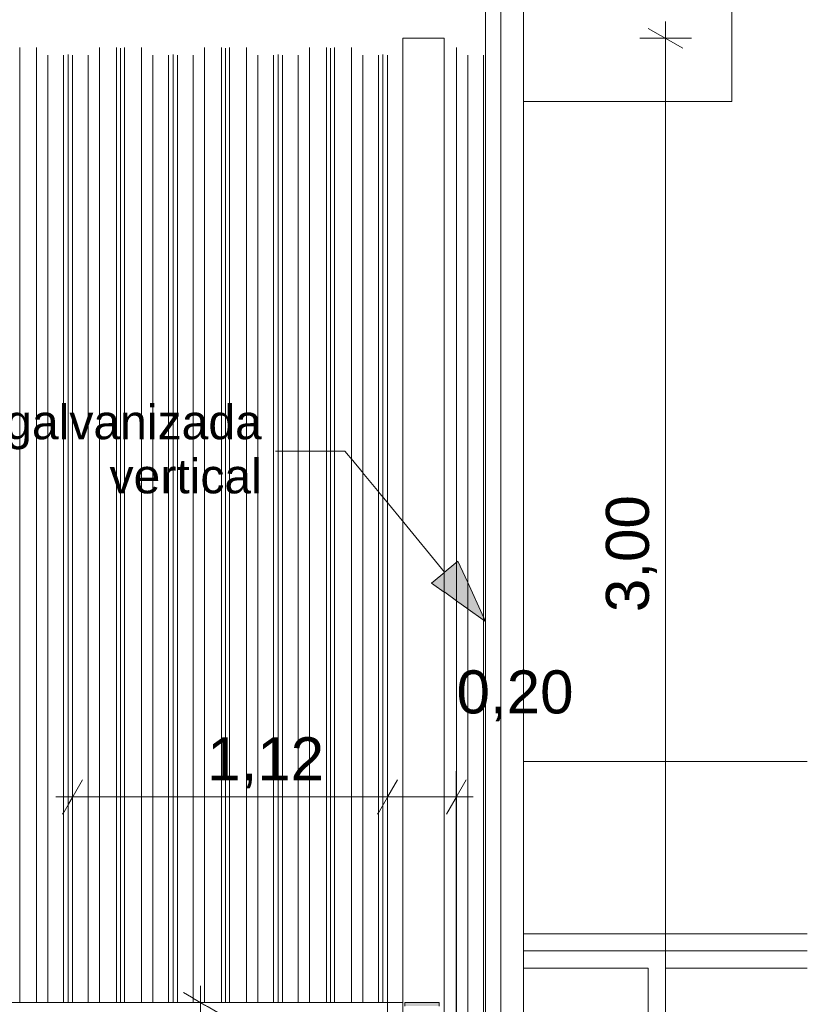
# Model space of a CAD drawing. Header units: millimetres. Extents: x 0 to 1917, y 0 to 847.
# Tile 108 of 230: x 547 to 593, y 715 to 773. Entities that reach past the tile are written whole.
import ezdxf

# ---------------------------------------------------------------- set-up
doc = ezdxf.new("R2010")
doc.units = ezdxf.units.MM
doc.header["$MEASUREMENT"] = 0
doc.set_wipeout_variables(frame=1)
doc.linetypes.add('Wipeout_Contour', pattern=[1000, 0, -1000])
for name, color, linetype in [('Cobertura.ARQ', 7, 'Continuous'), ('Cota.2D', 7, 'Continuous'), ('Interior - Mobiliário', 7, 'Continuous'), ('Parede.ARQ', 7, 'Continuous'), ('Pilar.ARQ', 7, 'Continuous'), ('Rótulo.2D', 7, 'Continuous')]:
    doc.layers.add(name, color=color, linetype=linetype)
doc.styles.add('GENERATED_STYLE_1', font='arial.ttf')

msp = doc.modelspace()

# ---------------------------------------------------------------- texts
at = {"layer": 'Cota.2D', "color": 7, "linetype": 'Continuous', "lineweight": 0, "insert": (583.832, 738.202), "char_height": 2.5, "width": 6.65145, "attachment_point": 7, "rotation": 90, "style": 'GENERATED_STYLE_1'}
msp.add_mtext('\\A1;3,00', dxfattribs=at)

# ---------------------------------------------------------------- wipeouts: each hides what was drawn before it
at = {"color": 254, "linetype": 'Wipeout_Contour', "lineweight": 0, "ltscale": 683362.111331}
msp.add_wipeout([(101.497, 794.413), (102.375, 794.361), (102.375, 770.546), (102.93, 770.546), (103.58, 770.986), (104.565, 770.986), (104.805, 770.95), (104.975, 770.976), (104.975, 771.528), (107.375, 771.528), (107.375, 770.546), (107.595, 770.546), (107.855, 770.585), (108.115, 770.546), (109.03, 770.546), (109.68, 770.986), (110.665, 770.986), (110.905, 770.95), (111.145, 770.986), (112.13, 770.986), (112.78, 770.546), (113.695, 770.546), (113.955, 770.585), (114.215, 770.546), (115.13, 770.546), (115.78, 770.986), (116.765, 770.986), (117.005, 770.95), (117.245, 770.986), (118.23, 770.986), (118.88, 770.546), (119.795, 770.546), (120.055, 770.585), (120.315, 770.546), (121.23, 770.546), (121.88, 770.986), (122.865, 770.986), (123.105, 770.95), (123.345, 770.986), (124.33, 770.986), (124.98, 770.546), (125.895, 770.546), (126.155, 770.585), (126.415, 770.546), (127.33, 770.546), (127.98, 770.986), (128.965, 770.986), (129.205, 770.95), (129.445, 770.986), (130.43, 770.986), (131.08, 770.546), (131.995, 770.546), (132.255, 770.585), (132.515, 770.546), (133.43, 770.546), (134.08, 770.986), (135.065, 770.986), (135.305, 770.95), (135.545, 770.986), (136.53, 770.986), (137.18, 770.546), (138.095, 770.546), (138.355, 770.585), (138.615, 770.546), (139.53, 770.546), (140.18, 770.986), (141.165, 770.986), (141.405, 770.95), (141.645, 770.986), (142.63, 770.986), (143.28, 770.546), (144.195, 770.546), (144.455, 770.585), (144.715, 770.546), (145.63, 770.546), (146.28, 770.986), (147.265, 770.986), (147.505, 770.95), (147.745, 770.986), (148.73, 770.986), (149.38, 770.546), (150.295, 770.546), (150.555, 770.585), (150.815, 770.546), (151.73, 770.546), (152.38, 770.986), (153.365, 770.986), (153.605, 770.95), (153.845, 770.986), (154.83, 770.986), (155.48, 770.546), (156.395, 770.546), (156.655, 770.585), (156.915, 770.546), (157.83, 770.546), (158.48, 770.986), (159.465, 770.986), (159.705, 770.95), (159.945, 770.986), (160.93, 770.986), (161.58, 770.546), (162.495, 770.546), (162.755, 770.585), (163.015, 770.546), (163.93, 770.546), (164.58, 770.986), (165.565, 770.986), (165.805, 770.95), (166.045, 770.986), (167.03, 770.986), (167.68, 770.546), (168.595, 770.546), (168.855, 770.585), (169.115, 770.546), (170.03, 770.546), (170.68, 770.986), (171.665, 770.986), (171.905, 770.95), (172.145, 770.986), (173.13, 770.986), (173.78, 770.546), (174.695, 770.546), (174.955, 770.585), (175.215, 770.546), (176.13, 770.546), (176.78, 770.986), (177.765, 770.986), (178.005, 770.95), (178.245, 770.986), (179.23, 770.986), (179.88, 770.546), (180.795, 770.546), (181.055, 770.585), (181.315, 770.546), (182.23, 770.546), (182.88, 770.986), (183.865, 770.986), (184.105, 770.95), (184.345, 770.986), (185.33, 770.986), (185.98, 770.546), (186.895, 770.546), (187.155, 770.585), (187.415, 770.546), (188.33, 770.546), (188.98, 770.986), (189.965, 770.986), (190.205, 770.95), (190.445, 770.986), (191.43, 770.986), (192.08, 770.546), (192.995, 770.546), (193.255, 770.585), (193.515, 770.546), (194.43, 770.546), (195.08, 770.986), (196.065, 770.986), (196.305, 770.95), (196.545, 770.986), (197.53, 770.986), (198.18, 770.546), (199.095, 770.546), (199.355, 770.585), (199.615, 770.546), (200.53, 770.546), (201.18, 770.986), (202.165, 770.986), (202.405, 770.95), (202.645, 770.986), (203.63, 770.986), (204.28, 770.546), (205.195, 770.546), (205.455, 770.585), (205.715, 770.546), (206.63, 770.546), (207.28, 770.986), (208.265, 770.986), (208.505, 770.95), (208.745, 770.986), (209.73, 770.986), (210.38, 770.546), (211.295, 770.546), (211.555, 770.585), (211.815, 770.546), (212.73, 770.546), (213.38, 770.986), (214.365, 770.986), (214.605, 770.95), (214.845, 770.986), (215.83, 770.986), (216.48, 770.546), (216.975, 770.546), (216.975, 771.528), (219.375, 771.528), (219.375, 770.915), (219.48, 770.986), (220.465, 770.986), (220.705, 770.95), (220.945, 770.986), (221.93, 770.986), (222.58, 770.546), (223.495, 770.546), (223.755, 770.585), (224.015, 770.546), (224.93, 770.546), (225.58, 770.986), (226.565, 770.986), (226.805, 770.95), (227.045, 770.986), (228.03, 770.986), (228.68, 770.546), (229.595, 770.546), (229.855, 770.585), (230.115, 770.546), (231.03, 770.546), (231.68, 770.986), (232.665, 770.986), (232.905, 770.95), (233.145, 770.986), (234.13, 770.986), (234.78, 770.546), (235.695, 770.546), (235.955, 770.585), (236.215, 770.546), (237.13, 770.546), (237.78, 770.986), (238.765, 770.986), (239.005, 770.95), (239.245, 770.986), (240.23, 770.986), (240.88, 770.546), (241.795, 770.546), (242.055, 770.585), (242.315, 770.546), (243.23, 770.546), (243.88, 770.986), (244.865, 770.986), (245.105, 770.95), (245.345, 770.986), (246.33, 770.986), (246.98, 770.546), (247.895, 770.546), (248.155, 770.585), (248.415, 770.546), (249.33, 770.546), (249.98, 770.986), (250.965, 770.986), (251.205, 770.95), (251.445, 770.986), (252.43, 770.986), (253.08, 770.546), (253.995, 770.546), (254.255, 770.585), (254.515, 770.546), (255.43, 770.546), (256.08, 770.986), (257.065, 770.986), (257.305, 770.95), (257.545, 770.986), (258.53, 770.986), (259.18, 770.546), (260.095, 770.546), (260.355, 770.585), (260.615, 770.546), (261.53, 770.546), (262.18, 770.986), (263.165, 770.986), (263.405, 770.95), (263.645, 770.986), (264.63, 770.986), (265.28, 770.546), (266.195, 770.546), (266.455, 770.585), (266.715, 770.546), (267.63, 770.546), (268.28, 770.986), (269.265, 770.986), (269.505, 770.95), (269.745, 770.986), (270.73, 770.986), (271.38, 770.546), (272.295, 770.546), (272.555, 770.585), (272.815, 770.546), (273.73, 770.546), (274.38, 770.986), (275.365, 770.986), (275.605, 770.95), (275.845, 770.986), (276.83, 770.986), (277.48, 770.546), (278.395, 770.546), (278.655, 770.585), (278.915, 770.546), (279.83, 770.546), (280.48, 770.986), (281.465, 770.986), (281.705, 770.95), (281.945, 770.986), (282.93, 770.986), (283.58, 770.546), (284.495, 770.546), (284.755, 770.585), (285.015, 770.546), (285.93, 770.546), (286.58, 770.986), (287.565, 770.986), (287.805, 770.95), (288.045, 770.986), (289.03, 770.986), (289.68, 770.546), (290.595, 770.546), (290.855, 770.585), (291.115, 770.546), (292.03, 770.546), (292.68, 770.986), (293.665, 770.986), (293.905, 770.95), (294.145, 770.986), (295.13, 770.986), (295.78, 770.546), (296.695, 770.546), (296.955, 770.585), (297.215, 770.546), (298.13, 770.546), (298.78, 770.986), (299.765, 770.986), (300.005, 770.95), (300.245, 770.986), (301.23, 770.986), (301.88, 770.546), (302.795, 770.546), (303.055, 770.585), (303.315, 770.546), (304.23, 770.546), (304.88, 770.986), (305.865, 770.986), (306.105, 770.95), (306.345, 770.986), (307.33, 770.986), (307.98, 770.546), (308.895, 770.546), (309.155, 770.585), (309.415, 770.546), (310.33, 770.546), (310.98, 770.986), (311.965, 770.986), (312.205, 770.95), (312.445, 770.986), (313.43, 770.986), (314.08, 770.546), (314.995, 770.546), (315.255, 770.585), (315.515, 770.546), (316.43, 770.546), (317.08, 770.986), (318.065, 770.986), (318.305, 770.95), (318.545, 770.986), (319.53, 770.986), (320.18, 770.546), (321.095, 770.546), (321.355, 770.585), (321.615, 770.546), (322.53, 770.546), (323.18, 770.986), (324.165, 770.986), (324.405, 770.95), (324.645, 770.986), (325.63, 770.986), (326.28, 770.546), (327.195, 770.546), (327.455, 770.585), (327.715, 770.546), (328.63, 770.546), (329.28, 770.986), (330.265, 770.986), (330.505, 770.95), (330.745, 770.986), (331.73, 770.986), (332.38, 770.546), (333.295, 770.546), (333.555, 770.585), (333.815, 770.546), (334.73, 770.546), (335.38, 770.986), (336.365, 770.986), (336.605, 770.95), (336.845, 770.986), (336.975, 770.986), (336.975, 771.528), (339.375, 771.528), (339.375, 770.546), (339.395, 770.546), (339.655, 770.585), (339.915, 770.546), (340.83, 770.546), (341.48, 770.986), (342.465, 770.986), (342.705, 770.95), (342.945, 770.986), (343.93, 770.986), (344.58, 770.546), (345.495, 770.546), (345.755, 770.585), (346.015, 770.546), (346.93, 770.546), (347.58, 770.986), (348.565, 770.986), (348.805, 770.95), (349.045, 770.986), (350.03, 770.986), (350.68, 770.546), (351.595, 770.546), (351.855, 770.585), (352.115, 770.546), (353.03, 770.546), (353.68, 770.986), (354.665, 770.986), (354.905, 770.95), (355.145, 770.986), (356.13, 770.986), (356.78, 770.546), (357.695, 770.546), (357.955, 770.585), (358.215, 770.546), (359.13, 770.546), (359.78, 770.986), (360.765, 770.986), (361.005, 770.95), (361.245, 770.986), (362.23, 770.986), (362.88, 770.546), (363.795, 770.546), (364.055, 770.585), (364.315, 770.546), (365.23, 770.546), (365.88, 770.986), (366.865, 770.986), (367.105, 770.95), (367.345, 770.986), (368.33, 770.986), (368.98, 770.546), (369.895, 770.546), (370.155, 770.585), (370.415, 770.546), (371.33, 770.546), (371.98, 770.986), (372.965, 770.986), (373.205, 770.95), (373.445, 770.986), (374.43, 770.986), (375.08, 770.546), (375.995, 770.546), (376.255, 770.585), (376.515, 770.546), (377.43, 770.546), (378.08, 770.986), (379.065, 770.986), (379.305, 770.95), (379.545, 770.986), (380.53, 770.986), (381.18, 770.546), (382.095, 770.546), (382.355, 770.585), (382.615, 770.546), (383.53, 770.546), (384.18, 770.986), (385.165, 770.986), (385.405, 770.95), (385.645, 770.986), (386.63, 770.986), (387.28, 770.546), (388.195, 770.546), (388.455, 770.585), (388.715, 770.546), (389.63, 770.546), (390.28, 770.986), (391.265, 770.986), (391.505, 770.95), (391.745, 770.986), (392.73, 770.986), (393.38, 770.546), (394.295, 770.546), (394.555, 770.585), (394.815, 770.546), (395.73, 770.546), (396.38, 770.986), (397.365, 770.986), (397.605, 770.95), (397.845, 770.986), (398.83, 770.986), (399.48, 770.546), (400.395, 770.546), (400.655, 770.585), (400.915, 770.546), (401.83, 770.546), (402.48, 770.986), (403.465, 770.986), (403.705, 770.95), (403.945, 770.986), (404.93, 770.986), (405.58, 770.546), (406.495, 770.546), (406.755, 770.585), (407.015, 770.546), (407.93, 770.546), (408.58, 770.986), (409.565, 770.986), (409.805, 770.95), (410.045, 770.986), (411.03, 770.986), (411.68, 770.546), (412.595, 770.546), (412.855, 770.585), (413.115, 770.546), (414.03, 770.546), (414.68, 770.986), (415.665, 770.986), (415.905, 770.95), (416.145, 770.986), (417.13, 770.986), (417.78, 770.546), (418.695, 770.546), (418.955, 770.585), (419.215, 770.546), (420.13, 770.546), (420.78, 770.986), (421.765, 770.986), (422.005, 770.95), (422.245, 770.986), (423.23, 770.986), (423.88, 770.546), (424.795, 770.546), (425.055, 770.585), (425.315, 770.546), (426.23, 770.546), (426.88, 770.986), (427.865, 770.986), (428.105, 770.95), (428.345, 770.986), (429.33, 770.986), (429.98, 770.546), (430.895, 770.546), (431.155, 770.585), (431.415, 770.546), (432.33, 770.546), (432.98, 770.986), (433.965, 770.986), (434.205, 770.95), (434.445, 770.986), (435.43, 770.986), (436.08, 770.546), (436.995, 770.546), (437.255, 770.585), (437.515, 770.546), (438.43, 770.546), (439.08, 770.986), (440.065, 770.986), (440.305, 770.95), (440.545, 770.986), (441.53, 770.986), (442.18, 770.546), (443.095, 770.546), (443.355, 770.585), (443.615, 770.546), (444.53, 770.546), (445.18, 770.986), (446.165, 770.986), (446.405, 770.95), (446.645, 770.986), (446.858, 770.986), (446.858, 770.585), (447.118, 770.546), (448.033, 770.546), (448.683, 770.986), (449.668, 770.986), (449.908, 770.95), (450.148, 770.986), (451.133, 770.986), (451.783, 770.546), (452.698, 770.546), (452.958, 770.585), (453.218, 770.546), (454.133, 770.546), (454.783, 770.986), (455.768, 770.986), (456.008, 770.95), (456.248, 770.986), (456.975, 770.986), (456.975, 771.528), (459.375, 771.528), (459.375, 770.546), (460.233, 770.546), (460.883, 770.986), (461.868, 770.986), (462.108, 770.95), (462.348, 770.986), (463.333, 770.986), (463.983, 770.546), (464.898, 770.546), (465.158, 770.585), (465.418, 770.546), (466.333, 770.546), (466.983, 770.986), (467.968, 770.986), (468.208, 770.95), (468.448, 770.986), (469.433, 770.986), (470.083, 770.546), (470.998, 770.546), (471.258, 770.585), (471.518, 770.546), (472.433, 770.546), (473.083, 770.986), (474.068, 770.986), (474.308, 770.95), (474.548, 770.986), (475.533, 770.986), (476.183, 770.546), (477.098, 770.546), (477.358, 770.585), (477.618, 770.546), (478.533, 770.546), (479.183, 770.986), (480.168, 770.986), (480.408, 770.95), (480.648, 770.986), (481.633, 770.986), (482.283, 770.546), (483.198, 770.546), (483.458, 770.585), (483.718, 770.546), (484.633, 770.546), (485.283, 770.986), (486.268, 770.986), (486.508, 770.95), (486.748, 770.986), (487.733, 770.986), (488.383, 770.546), (489.298, 770.546), (489.558, 770.585), (489.818, 770.546), (490.733, 770.546), (491.383, 770.986), (492.368, 770.986), (492.608, 770.95), (492.848, 770.986), (493.833, 770.986), (494.483, 770.546), (495.398, 770.546), (495.658, 770.585), (495.918, 770.546), (496.833, 770.546), (497.483, 770.986), (498.468, 770.986), (498.708, 770.95), (498.948, 770.986), (499.933, 770.986), (500.583, 770.546), (501.498, 770.546), (501.758, 770.585), (502.018, 770.546), (502.933, 770.546), (503.583, 770.986), (504.568, 770.986), (504.808, 770.95), (505.048, 770.986), (506.033, 770.986), (506.683, 770.546), (506.915, 770.546), (506.915, 770.585), (507.175, 770.546), (508.09, 770.546), (508.74, 770.986), (509.725, 770.986), (509.965, 770.95), (510.205, 770.986), (511.19, 770.986), (511.84, 770.546), (512.755, 770.546), (513.015, 770.585), (513.275, 770.546), (514.19, 770.546), (514.84, 770.986), (515.825, 770.986), (516.065, 770.95), (516.305, 770.986), (517.29, 770.986), (517.94, 770.546), (518.855, 770.546), (519.115, 770.585), (519.375, 770.546), (520.29, 770.546), (520.94, 770.986), (521.925, 770.986), (522.165, 770.95), (522.405, 770.986), (523.39, 770.986), (524.04, 770.546), (524.955, 770.546), (525.215, 770.585), (525.475, 770.546), (526.39, 770.546), (527.04, 770.986), (528.025, 770.986), (528.265, 770.95), (528.505, 770.986), (529.49, 770.986), (530.14, 770.546), (531.055, 770.546), (531.315, 770.585), (531.575, 770.546), (532.49, 770.546), (533.14, 770.986), (534.125, 770.986), (534.365, 770.95), (534.605, 770.986), (535.59, 770.986), (536.24, 770.546), (537.155, 770.546), (537.415, 770.585), (537.675, 770.546), (538.59, 770.546), (539.24, 770.986), (540.225, 770.986), (540.465, 770.95), (540.705, 770.986), (541.69, 770.986), (542.34, 770.546), (543.255, 770.546), (543.515, 770.585), (543.775, 770.546), (544.69, 770.546), (545.34, 770.986), (546.325, 770.986), (546.565, 770.95), (546.805, 770.986), (547.79, 770.986), (548.44, 770.546), (549.355, 770.546), (549.615, 770.585), (549.875, 770.546), (550.79, 770.546), (551.44, 770.986), (552.425, 770.986), (552.665, 770.95), (552.905, 770.986), (553.89, 770.986), (554.54, 770.546), (555.455, 770.546), (555.715, 770.585), (555.975, 770.546), (556.89, 770.546), (557.54, 770.986), (558.525, 770.986), (558.765, 770.95), (559.005, 770.986), (559.99, 770.986), (560.64, 770.546), (561.555, 770.546), (561.815, 770.585), (562.075, 770.546), (562.99, 770.546), (563.64, 770.986), (564.625, 770.986), (564.865, 770.95), (565.105, 770.986), (566.09, 770.986), (566.74, 770.546), (567.655, 770.546), (567.915, 770.585), (568.175, 770.546), (569.075, 770.546), (569.075, 771.528), (571.475, 771.528), (571.475, 770.986), (572.19, 770.986), (572.84, 770.546), (573.755, 770.546), (573.875, 770.564), (573.875, 794.361), (574.753, 794.413), (571.175, 794.413), (571.175, 772.714), (569.375, 772.714), (569.375, 794.413), (459.075, 794.413), (459.075, 772.714), (457.275, 772.714), (457.275, 794.413), (339.075, 794.413), (339.075, 772.714), (337.275, 772.714), (337.275, 794.413), (219.075, 794.413), (219.075, 772.714), (217.275, 772.714), (217.275, 794.413), (107.075, 794.413), (107.075, 772.714), (105.275, 772.714), (105.275, 794.413)], dxfattribs=at).dxf.layer = 'Cobertura.ARQ'
at = {"color": 254, "linetype": 'Wipeout_Contour', "lineweight": 0, "ltscale": 3713.429337}
msp.add_wipeout([(584.332, 718.528), (584.332, 717.528), (592.571, 717.528), (592.571, 718.528)], dxfattribs=at).dxf.layer = 'Parede.ARQ'

# ---------------------------------------------------------------- next in the draw order: wipeouts: each hides what was drawn before it
at = {"color": 254, "linetype": 'Wipeout_Contour', "lineweight": 0, "ltscale": 5858.19722}
msp.add_wipeout([(574.753, 794.413), (574.753, 793.819), (576.075, 793.741), (576.075, 767.868), (588.175, 767.868), (588.175, 794.413)], dxfattribs=at).dxf.layer = 'Cobertura.ARQ'
at = {"color": 254, "linetype": 'Wipeout_Contour', "lineweight": 0, "ltscale": 3692.637044}
msp.add_wipeout([(546.805, 770.986), (546.805, 715.528), (547.79, 715.528), (547.79, 770.986)], dxfattribs=at).dxf.layer = 'Interior - Mobiliário'
at = {"color": 254, "linetype": 'Wipeout_Contour', "lineweight": 0, "ltscale": 3745.440037}
msp.add_wipeout([(571.475, 711.528), (572.19, 711.528), (572.19, 770.986), (571.475, 770.986)], dxfattribs=at).dxf.layer = 'Interior - Mobiliário'
at = {"color": 254, "linetype": 'Wipeout_Contour', "lineweight": 0, "ltscale": 3699.534982}
msp.add_wipeout([(592.571, 717.528), (584.332, 717.528), (584.332, 709.528), (592.571, 709.528)], dxfattribs=at).dxf.layer = 'Parede.ARQ'

# ---------------------------------------------------------------- next in the draw order: linework, layer by layer
at = {"layer": 'Cobertura.ARQ', "color": 233, "linetype": 'Continuous', "lineweight": 0}
msp.add_line((588.175, 767.868), (588.175, 794.413), dxfattribs=at)
at = {"layer": 'Cota.2D', "color": 7, "linetype": 'Continuous', "lineweight": 0}
for p, q in [((585.332, 770.951), (583.332, 772.105)), ((584.332, 771.528), (584.332, 772.506)), ((585.832, 771.528), (582.832, 771.528))]:
    msp.add_line(p, q, dxfattribs=at)

# ---------------------------------------------------------------- next in the draw order: wipeouts: each hides what was drawn before it
at = {"color": 254, "linetype": 'Wipeout_Contour', "lineweight": 0, "ltscale": 3790.923669}
msp.add_wipeout([(574.753, 793.819), (574.753, 711.528), (576.075, 711.528), (576.075, 793.741)], dxfattribs=at).dxf.layer = 'Interior - Mobiliário'
at = {"color": 254, "linetype": 'Wipeout_Contour', "lineweight": 0, "ltscale": 3694.212941}
msp.add_wipeout([(547.79, 715.528), (548.44, 715.528), (548.44, 770.546), (547.79, 770.986)], dxfattribs=at).dxf.layer = 'Interior - Mobiliário'
at = {"color": 254, "linetype": 'Wipeout_Contour', "lineweight": 0, "ltscale": 3746.750209}
msp.add_wipeout([(572.19, 711.528), (572.84, 711.528), (572.84, 770.546), (572.19, 770.986)], dxfattribs=at).dxf.layer = 'Interior - Mobiliário'
at = {"color": 254, "linetype": 'Wipeout_Contour', "lineweight": 0, "ltscale": 3687.788699}
msp.add_wipeout([(583.332, 717.528), (583.332, 709.528), (584.332, 709.528), (584.332, 717.528)], dxfattribs=at).dxf.layer = 'Parede.ARQ'

# ---------------------------------------------------------------- next in the draw order: linework, layer by layer
at = {"layer": 'Cobertura.ARQ', "color": 233, "linetype": 'Continuous', "lineweight": 0}
msp.add_line((576.075, 767.868), (588.175, 767.868), dxfattribs=at)
at = {"layer": 'Cota.2D', "color": 7, "linetype": 'Continuous', "lineweight": 0}
msp.add_line((572.175, 685.528), (572.175, 728.972), dxfattribs=at)
msp.add_line((572.175, 685.528), (572.175, 728.972), dxfattribs=at)
at = {"layer": 'Interior - Mobiliário', "color": 102, "linetype": 'Continuous', "lineweight": 0}
msp.add_line((572.19, 711.528), (572.19, 770.986), dxfattribs=at)

# ---------------------------------------------------------------- next in the draw order: wipeouts: each hides what was drawn before it
at = {"color": 254, "linetype": 'Wipeout_Contour', "lineweight": 0, "ltscale": 3695.720487}
msp.add_wipeout([(548.44, 770.546), (548.44, 715.528), (549.355, 715.528), (549.355, 770.546)], dxfattribs=at).dxf.layer = 'Interior - Mobiliário'
at = {"color": 254, "linetype": 'Wipeout_Contour', "lineweight": 0, "ltscale": 3748.318148}
msp.add_wipeout([(572.84, 711.528), (573.755, 711.528), (573.755, 770.546), (572.84, 770.546)], dxfattribs=at).dxf.layer = 'Interior - Mobiliário'
at = {"color": 254, "linetype": 'Wipeout_Contour', "lineweight": 0, "ltscale": 3706.149083}
msp.add_wipeout([(576.075, 719.528), (576.075, 718.528), (592.571, 718.528), (592.571, 719.528)], dxfattribs=at).dxf.layer = 'Parede.ARQ'

# ---------------------------------------------------------------- next in the draw order: linework, layer by layer
at = {"layer": 'Cota.2D', "color": 7, "linetype": 'Continuous', "lineweight": 0}
msp.add_line((572.175, 727.472), (573.153, 727.472), dxfattribs=at)
msp.add_line((572.175, 727.472), (573.153, 727.472), dxfattribs=at)

# ---------------------------------------------------------------- next in the draw order: wipeouts: each hides what was drawn before it
at = {"color": 254, "linetype": 'Wipeout_Contour', "lineweight": 0, "ltscale": 3697.14911}
msp.add_wipeout([(549.615, 770.585), (549.355, 770.546), (549.355, 715.528), (549.615, 715.528)], dxfattribs=at).dxf.layer = 'Interior - Mobiliário'
at = {"color": 254, "linetype": 'Wipeout_Contour', "lineweight": 0, "ltscale": 3749.599813}
msp.add_wipeout([(573.755, 770.546), (573.755, 711.528), (573.875, 711.528), (573.875, 770.564)], dxfattribs=at).dxf.layer = 'Interior - Mobiliário'
at = {"color": 254, "linetype": 'Wipeout_Contour', "lineweight": 0, "ltscale": 3723.264557}
msp.add_wipeout([(576.075, 729.528), (576.075, 719.528), (592.571, 719.528), (592.571, 729.528)], dxfattribs=at).dxf.layer = 'Parede.ARQ'
at = {"color": 254, "linetype": 'Wipeout_Contour', "lineweight": 0, "ltscale": 4616.706643}
msp.add_wipeout([(576.075, 718.528), (576.075, 717.528), (583.332, 717.528), (584.332, 717.528), (584.332, 718.528)], dxfattribs=at).dxf.layer = 'Parede.ARQ'

# ---------------------------------------------------------------- next in the draw order: linework, layer by layer
at = {"layer": 'Cota.2D', "color": 7, "linetype": 'Continuous', "lineweight": 0}
msp.add_line((584.332, 711.528), (584.332, 771.528), dxfattribs=at)
at = {"layer": 'Parede.ARQ', "color": 251, "linetype": 'Continuous', "lineweight": 0}
for p, q in [((592.571, 729.528), (576.075, 729.528)), ((576.075, 719.528), (592.571, 719.528))]:
    msp.add_line(p, q, dxfattribs=at)
at = {"layer": 'Parede.ARQ', "color": 30, "linetype": 'Continuous', "lineweight": 0}
for p, q in [((576.075, 718.528), (584.332, 718.528)), ((584.332, 718.528), (584.332, 717.528)), ((592.571, 718.528), (584.332, 718.528)), ((584.332, 717.528), (584.332, 709.528)), ((592.571, 717.528), (584.332, 717.528))]:
    msp.add_line(p, q, dxfattribs=at)

# ---------------------------------------------------------------- next in the draw order: wipeouts: each hides what was drawn before it
at = {"color": 254, "linetype": 'Wipeout_Contour', "lineweight": 0, "ltscale": 3789.233985}
msp.add_wipeout([(573.875, 794.361), (573.875, 711.528), (574.753, 711.528), (574.753, 794.413)], dxfattribs=at).dxf.layer = 'Interior - Mobiliário'
at = {"color": 254, "linetype": 'Wipeout_Contour', "lineweight": 0, "ltscale": 3697.76784}
msp.add_wipeout([(549.875, 770.546), (549.615, 770.585), (549.615, 715.528), (549.875, 715.528)], dxfattribs=at).dxf.layer = 'Interior - Mobiliário'

# ---------------------------------------------------------------- next in the draw order: linework, layer by layer
at = {"layer": 'Rótulo.2D', "color": 161, "linetype": 'Continuous', "lineweight": 0}
msp.add_line((573.875, 737.652), (572.269, 741.166), dxfattribs=at)

# ---------------------------------------------------------------- next in the draw order: texts
at = {"layer": 'Cota.2D', "color": 7, "linetype": 'Continuous', "lineweight": 0, "insert": (572.19, 731.856), "char_height": 2.5, "width": 6.65145, "attachment_point": 7, "style": 'GENERATED_STYLE_1'}
msp.add_mtext('\\A1;0,20', dxfattribs=at)

# ---------------------------------------------------------------- next in the draw order: wipeouts: each hides what was drawn before it
at = {"color": 254, "linetype": 'Wipeout_Contour', "lineweight": 0, "ltscale": 3699.135372}
msp.add_wipeout([(549.875, 715.528), (550.79, 715.528), (550.79, 770.546), (549.875, 770.546)], dxfattribs=at).dxf.layer = 'Interior - Mobiliário'
at = {"color": 254, "linetype": 'Wipeout_Contour', "lineweight": 0, "ltscale": 5504.469215}
msp.add_wipeout([(573.082, 709.528), (583.332, 709.528), (583.332, 717.528), (576.075, 717.528), (576.075, 711.528), (573.082, 711.528)], dxfattribs=at).dxf.layer = 'Parede.ARQ'

# ---------------------------------------------------------------- next in the draw order: linework, layer by layer
at = {"layer": 'Cota.2D', "color": 7, "linetype": 'Continuous', "lineweight": 0}
for p, q in [((549.875, 717.528), (549.875, 728.972)), ((550.452, 728.472), (549.297, 726.472)), ((548.897, 727.472), (549.875, 727.472))]:
    msp.add_line(p, q, dxfattribs=at)
at = {"layer": 'Interior - Mobiliário', "color": 102, "linetype": 'Continuous', "lineweight": 0}
for p, q in [((573.875, 711.528), (573.875, 794.361)), ((574.753, 711.528), (574.753, 794.413)), ((576.075, 711.528), (576.075, 793.741)), ((572.84, 711.528), (572.84, 770.546)), ((573.755, 711.528), (573.755, 770.546))]:
    msp.add_line(p, q, dxfattribs=at)
at = {"layer": 'Parede.ARQ', "color": 30, "linetype": 'Continuous', "lineweight": 0}
for p, q in [((583.332, 717.528), (576.075, 717.528)), ((583.332, 709.528), (583.332, 717.528))]:
    msp.add_line(p, q, dxfattribs=at)

# ---------------------------------------------------------------- next in the draw order: wipeouts: each hides what was drawn before it
at = {"color": 254, "linetype": 'Wipeout_Contour', "lineweight": 0, "ltscale": 3701.351276}
msp.add_wipeout([(550.79, 715.528), (551.44, 715.528), (551.44, 770.986), (550.79, 770.546)], dxfattribs=at).dxf.layer = 'Interior - Mobiliário'

# ---------------------------------------------------------------- next in the draw order: wipeouts: each hides what was drawn before it
at = {"color": 254, "linetype": 'Wipeout_Contour', "lineweight": 0, "ltscale": 3703.664957}
msp.add_wipeout([(551.44, 770.986), (551.44, 715.528), (552.425, 715.528), (552.425, 770.986)], dxfattribs=at).dxf.layer = 'Interior - Mobiliário'

# ---------------------------------------------------------------- next in the draw order: wipeouts: each hides what was drawn before it
at = {"color": 254, "linetype": 'Wipeout_Contour', "lineweight": 0, "ltscale": 3705.097039}
msp.add_wipeout([(552.665, 770.95), (552.425, 770.986), (552.425, 715.528), (552.665, 715.528)], dxfattribs=at).dxf.layer = 'Interior - Mobiliário'

# ---------------------------------------------------------------- next in the draw order: wipeouts: each hides what was drawn before it
at = {"color": 254, "linetype": 'Wipeout_Contour', "lineweight": 0, "ltscale": 3705.670103}
msp.add_wipeout([(552.665, 770.95), (552.665, 715.528), (552.905, 715.528), (552.905, 770.986)], dxfattribs=at).dxf.layer = 'Interior - Mobiliário'

# ---------------------------------------------------------------- next in the draw order: wipeouts: each hides what was drawn before it
at = {"color": 254, "linetype": 'Wipeout_Contour', "lineweight": 0, "ltscale": 3707.163043}
msp.add_wipeout([(552.905, 770.986), (552.905, 715.528), (553.89, 715.528), (553.89, 770.986)], dxfattribs=at).dxf.layer = 'Interior - Mobiliário'

# ---------------------------------------------------------------- next in the draw order: wipeouts: each hides what was drawn before it
at = {"color": 254, "linetype": 'Wipeout_Contour', "lineweight": 0, "ltscale": 3708.754211}
msp.add_wipeout([(553.89, 715.528), (554.54, 715.528), (554.54, 770.546), (553.89, 770.986)], dxfattribs=at).dxf.layer = 'Interior - Mobiliário'

# ---------------------------------------------------------------- next in the draw order: wipeouts: each hides what was drawn before it
at = {"color": 254, "linetype": 'Wipeout_Contour', "lineweight": 0, "ltscale": 3710.276362}
msp.add_wipeout([(554.54, 770.546), (554.54, 715.528), (555.455, 715.528), (555.455, 770.546)], dxfattribs=at).dxf.layer = 'Interior - Mobiliário'

# ---------------------------------------------------------------- next in the draw order: wipeouts: each hides what was drawn before it
at = {"color": 254, "linetype": 'Wipeout_Contour', "lineweight": 0, "ltscale": 3711.714839}
msp.add_wipeout([(555.715, 770.585), (555.455, 770.546), (555.455, 715.528), (555.715, 715.528)], dxfattribs=at).dxf.layer = 'Interior - Mobiliário'

# ---------------------------------------------------------------- next in the draw order: wipeouts: each hides what was drawn before it
at = {"color": 254, "linetype": 'Wipeout_Contour', "lineweight": 0, "ltscale": 3712.337973}
msp.add_wipeout([(555.715, 770.585), (555.715, 715.528), (555.975, 715.528), (555.975, 770.546)], dxfattribs=at).dxf.layer = 'Interior - Mobiliário'

# ---------------------------------------------------------------- next in the draw order: wipeouts: each hides what was drawn before it
at = {"color": 254, "linetype": 'Wipeout_Contour', "lineweight": 0, "ltscale": 3713.71557}
msp.add_wipeout([(555.975, 715.528), (556.89, 715.528), (556.89, 770.546), (555.975, 770.546)], dxfattribs=at).dxf.layer = 'Interior - Mobiliário'

# ---------------------------------------------------------------- next in the draw order: wipeouts: each hides what was drawn before it
at = {"color": 254, "linetype": 'Wipeout_Contour', "lineweight": 0, "ltscale": 3715.943393}
msp.add_wipeout([(556.89, 715.528), (557.54, 715.528), (557.54, 770.986), (556.89, 770.546)], dxfattribs=at).dxf.layer = 'Interior - Mobiliário'

# ---------------------------------------------------------------- next in the draw order: wipeouts: each hides what was drawn before it
at = {"color": 254, "linetype": 'Wipeout_Contour', "lineweight": 0, "ltscale": 3718.269509}
msp.add_wipeout([(557.54, 715.528), (558.525, 715.528), (558.525, 770.986), (557.54, 770.986)], dxfattribs=at).dxf.layer = 'Interior - Mobiliário'

# ---------------------------------------------------------------- next in the draw order: wipeouts: each hides what was drawn before it
at = {"color": 254, "linetype": 'Wipeout_Contour', "lineweight": 0, "ltscale": 3719.712037}
msp.add_wipeout([(558.765, 770.95), (558.525, 770.986), (558.525, 715.528), (558.765, 715.528)], dxfattribs=at).dxf.layer = 'Interior - Mobiliário'

# ---------------------------------------------------------------- next in the draw order: wipeouts: each hides what was drawn before it
at = {"color": 254, "linetype": 'Wipeout_Contour', "lineweight": 0, "ltscale": 3720.289146}
msp.add_wipeout([(558.765, 770.95), (558.765, 715.528), (559.005, 715.528), (559.005, 770.986)], dxfattribs=at).dxf.layer = 'Interior - Mobiliário'

# ---------------------------------------------------------------- next in the draw order: wipeouts: each hides what was drawn before it
at = {"color": 254, "linetype": 'Wipeout_Contour', "lineweight": 0, "ltscale": 3721.792283}
msp.add_wipeout([(559.005, 715.528), (559.99, 715.528), (559.99, 770.986), (559.005, 770.986)], dxfattribs=at).dxf.layer = 'Interior - Mobiliário'

# ---------------------------------------------------------------- next in the draw order: wipeouts: each hides what was drawn before it
at = {"color": 254, "linetype": 'Wipeout_Contour', "lineweight": 0, "ltscale": 3723.398558}
msp.add_wipeout([(560.64, 770.546), (559.99, 770.986), (559.99, 715.528), (560.64, 715.528)], dxfattribs=at).dxf.layer = 'Interior - Mobiliário'

# ---------------------------------------------------------------- next in the draw order: wipeouts: each hides what was drawn before it
at = {"color": 254, "linetype": 'Wipeout_Contour', "lineweight": 0, "ltscale": 3724.935155}
msp.add_wipeout([(560.64, 770.546), (560.64, 715.528), (561.555, 715.528), (561.555, 770.546)], dxfattribs=at).dxf.layer = 'Interior - Mobiliário'

# ---------------------------------------------------------------- next in the draw order: texts
at = {"layer": 'Rótulo.2D', "color": 5, "linetype": 'Continuous', "lineweight": 0, "insert": (560.875, 747.659), "char_height": 2, "attachment_point": 6, "line_spacing_factor": 0.942728, "style": 'GENERATED_STYLE_1'}
msp.add_mtext('\\A1;Telha galvanizada\\Pvertical', dxfattribs=at)

# ---------------------------------------------------------------- next in the draw order: wipeouts: each hides what was drawn before it
at = {"color": 254, "linetype": 'Wipeout_Contour', "lineweight": 0, "ltscale": 3726.383365}
msp.add_wipeout([(561.555, 770.546), (561.555, 715.528), (561.815, 715.528), (561.815, 770.585)], dxfattribs=at).dxf.layer = 'Interior - Mobiliário'

# ---------------------------------------------------------------- next in the draw order: wipeouts: each hides what was drawn before it
at = {"color": 254, "linetype": 'Wipeout_Contour', "lineweight": 0, "ltscale": 3727.01086}
msp.add_wipeout([(561.815, 715.528), (562.075, 715.528), (562.075, 770.546), (561.815, 770.585)], dxfattribs=at).dxf.layer = 'Interior - Mobiliário'

# ---------------------------------------------------------------- next in the draw order: wipeouts: each hides what was drawn before it
at = {"color": 254, "linetype": 'Wipeout_Contour', "lineweight": 0, "ltscale": 3728.398398}
msp.add_wipeout([(562.075, 715.528), (562.99, 715.528), (562.99, 770.546), (562.075, 770.546)], dxfattribs=at).dxf.layer = 'Interior - Mobiliário'

# ---------------------------------------------------------------- next in the draw order: wipeouts: each hides what was drawn before it
at = {"color": 254, "linetype": 'Wipeout_Contour', "lineweight": 0, "ltscale": 3730.637987}
msp.add_wipeout([(562.99, 715.528), (563.64, 715.528), (563.64, 770.986), (562.99, 770.546)], dxfattribs=at).dxf.layer = 'Interior - Mobiliário'

# ---------------------------------------------------------------- next in the draw order: wipeouts: each hides what was drawn before it
at = {"color": 254, "linetype": 'Wipeout_Contour', "lineweight": 0, "ltscale": 3732.976379}
msp.add_wipeout([(563.64, 715.528), (564.625, 715.528), (564.625, 770.986), (563.64, 770.986)], dxfattribs=at).dxf.layer = 'Interior - Mobiliário'

# ---------------------------------------------------------------- next in the draw order: texts
at = {"layer": 'Cota.2D', "color": 7, "linetype": 'Continuous', "lineweight": 0, "insert": (557.699, 727.972), "char_height": 2.5, "width": 6.65145, "attachment_point": 7, "style": 'GENERATED_STYLE_1'}
msp.add_mtext('\\A1;1,12', dxfattribs=at)

# ---------------------------------------------------------------- next in the draw order: wipeouts: each hides what was drawn before it
at = {"color": 254, "linetype": 'Wipeout_Contour', "lineweight": 0, "ltscale": 3734.429226}
msp.add_wipeout([(564.625, 715.528), (564.865, 715.528), (564.865, 770.95), (564.625, 770.986)], dxfattribs=at).dxf.layer = 'Interior - Mobiliário'

# ---------------------------------------------------------------- next in the draw order: wipeouts: each hides what was drawn before it
at = {"color": 254, "linetype": 'Wipeout_Contour', "lineweight": 0, "ltscale": 3735.010329}
msp.add_wipeout([(564.865, 770.95), (564.865, 715.528), (565.105, 715.528), (565.105, 770.986)], dxfattribs=at).dxf.layer = 'Interior - Mobiliário'

# ---------------------------------------------------------------- next in the draw order: wipeouts: each hides what was drawn before it
at = {"color": 254, "linetype": 'Wipeout_Contour', "lineweight": 0, "ltscale": 3736.523539}
msp.add_wipeout([(565.105, 770.986), (565.105, 715.528), (566.09, 715.528), (566.09, 770.986)], dxfattribs=at).dxf.layer = 'Interior - Mobiliário'

# ---------------------------------------------------------------- next in the draw order: linework, layer by layer
at = {"layer": 'Rótulo.2D', "color": 151, "linetype": 'Continuous', "lineweight": 0}
msp.add_line((565.69, 747.56), (561.675, 747.56), dxfattribs=at)

# ---------------------------------------------------------------- next in the draw order: wipeouts: each hides what was drawn before it
at = {"color": 254, "linetype": 'Wipeout_Contour', "lineweight": 0, "ltscale": 3738.144764}
msp.add_wipeout([(566.09, 715.528), (566.74, 715.528), (566.74, 770.546), (566.09, 770.986)], dxfattribs=at).dxf.layer = 'Interior - Mobiliário'

# ---------------------------------------------------------------- next in the draw order: wipeouts: each hides what was drawn before it
at = {"color": 254, "linetype": 'Wipeout_Contour', "lineweight": 0, "ltscale": 3739.695655}
msp.add_wipeout([(566.74, 715.528), (567.655, 715.528), (567.655, 770.546), (566.74, 770.546)], dxfattribs=at).dxf.layer = 'Interior - Mobiliário'

# ---------------------------------------------------------------- next in the draw order: wipeouts: each hides what was drawn before it
at = {"color": 254, "linetype": 'Wipeout_Contour', "lineweight": 0, "ltscale": 3741.153485}
msp.add_wipeout([(567.655, 770.546), (567.655, 715.528), (567.915, 715.528), (567.915, 770.585)], dxfattribs=at).dxf.layer = 'Interior - Mobiliário'

# ---------------------------------------------------------------- next in the draw order: wipeouts: each hides what was drawn before it
at = {"color": 254, "linetype": 'Wipeout_Contour', "lineweight": 0, "ltscale": 3741.785277}
msp.add_wipeout([(567.915, 770.585), (567.915, 715.528), (568.175, 715.528), (568.175, 770.546)], dxfattribs=at).dxf.layer = 'Interior - Mobiliário'

# ---------------------------------------------------------------- next in the draw order: wipeouts: each hides what was drawn before it
at = {"color": 254, "linetype": 'Wipeout_Contour', "lineweight": 0, "ltscale": 3743.164223}
msp.add_wipeout([(568.175, 770.546), (568.175, 715.528), (569.075, 715.528), (569.075, 770.546)], dxfattribs=at).dxf.layer = 'Interior - Mobiliário'

# ---------------------------------------------------------------- next in the draw order: linework, layer by layer
at = {"layer": 'Cota.2D', "color": 7, "linetype": 'Continuous', "lineweight": 0}
for p, q in [((568.752, 728.472), (567.597, 726.472)), ((567.197, 727.472), (568.175, 727.472))]:
    msp.add_line(p, q, dxfattribs=at)

# ---------------------------------------------------------------- next in the draw order: wipeouts: each hides what was drawn before it
at = {"color": 254, "linetype": 'Wipeout_Contour', "lineweight": 0, "ltscale": 25365.84577}
msp.add_wipeout([(571.475, 771.528), (569.075, 771.528), (569.075, 679.528), (570.075, 679.528), (570.075, 681.528), (569.575, 681.528), (569.575, 681.728), (570.075, 681.728), (570.075, 713.128), (569.575, 713.128), (569.575, 713.328), (570.075, 713.328), (570.075, 715.328), (569.175, 715.328), (569.175, 715.528), (571.175, 715.528), (571.175, 715.328), (570.275, 715.328), (570.275, 713.328), (570.775, 713.328), (570.775, 713.128), (570.275, 713.128), (570.275, 681.728), (570.775, 681.728), (570.775, 681.528), (570.275, 681.528), (570.275, 679.528), (571.475, 679.528)], dxfattribs=at).dxf.layer = 'Pilar.ARQ'

# ---------------------------------------------------------------- next in the draw order: hatches: boundary and pattern name
at = {"layer": 'Rótulo.2D', "linetype": 'Continuous', "lineweight": 0}
msp.add_hatch(color=161, dxfattribs=at).paths.add_polyline_path([(573.875, 737.652), (572.269, 741.166), (570.727, 739.892)])

# ---------------------------------------------------------------- next in the draw order: linework, layer by layer
at = {"layer": 'Cota.2D', "color": 7, "linetype": 'Continuous', "lineweight": 0}
for p, q in [((571.597, 726.472), (572.752, 728.472)), ((571.597, 726.472), (572.752, 728.472)), ((549.875, 727.472), (572.175, 727.472)), ((568.175, 727.472), (572.175, 727.472))]:
    msp.add_line(p, q, dxfattribs=at)
at = {"layer": 'Interior - Mobiliário', "color": 102, "linetype": 'Continuous', "lineweight": 0}
msp.add_line((571.175, 715.528), (571.175, 715.328), dxfattribs=at)
at = {"layer": 'Pilar.ARQ', "color": 20, "linetype": 'Continuous', "lineweight": 0}
for p in [(569.075, 771.528), (571.475, 679.528)]:
    msp.add_line(p, (571.475, 771.528), dxfattribs=at)
at = {"layer": 'Rótulo.2D', "color": 151, "linetype": 'Continuous', "lineweight": 0}
msp.add_line((571.498, 740.529), (565.69, 747.56), dxfattribs=at)
at = {"layer": 'Rótulo.2D', "color": 161, "linetype": 'Continuous', "lineweight": 0}
for p, q in [((570.727, 739.892), (572.269, 741.166)), ((573.875, 737.652), (570.727, 739.892))]:
    msp.add_line(p, q, dxfattribs=at)

# ---------------------------------------------------------------- next in the draw order: wipeouts: each hides what was drawn before it
at = {"color": 254, "linetype": 'Wipeout_Contour', "lineweight": 0, "ltscale": 3582.134027}
msp.add_wipeout([(507.112, 715.328), (569.075, 715.328), (569.075, 715.528), (507.112, 715.528)], dxfattribs=at).dxf.layer = 'Interior - Mobiliário'

# ---------------------------------------------------------------- next in the draw order: hatches: boundary and pattern name
at = {"layer": 'Interior - Mobiliário', "linetype": 'Continuous', "lineweight": 0}
msp.add_hatch(color=81, dxfattribs=at).paths.add_polyline_path([(571.175, 715.328), (571.175, 715.528), (569.175, 715.528), (569.175, 715.328)])

# ---------------------------------------------------------------- next in the draw order: linework, layer by layer
at = {"layer": 'Cota.2D', "color": 7, "linetype": 'Continuous', "lineweight": 0}
for p, q in [((568.175, 685.528), (568.175, 728.972)), ((557.317, 715.528), (557.317, 716.506)), ((558.317, 714.951), (556.317, 716.105)), ((564.175, 715.528), (555.817, 715.528)), ((557.317, 679.528), (557.317, 715.528))]:
    msp.add_line(p, q, dxfattribs=at)
at = {"layer": 'Interior - Mobiliário', "color": 102, "linetype": 'Continuous', "lineweight": 0}
for p, q in [((546.805, 715.528), (546.805, 770.986)), ((547.79, 715.528), (547.79, 770.986)), ((551.44, 715.528), (551.44, 770.986)), ((552.425, 715.528), (552.425, 770.986)), ((552.665, 715.528), (552.665, 770.95)), ((552.905, 715.528), (552.905, 770.986)), ((553.89, 715.528), (553.89, 770.986)), ((557.54, 715.528), (557.54, 770.986)), ((558.525, 715.528), (558.525, 770.986)), ((558.765, 715.528), (558.765, 770.95)), ((559.005, 715.528), (559.005, 770.986)), ((559.99, 715.528), (559.99, 770.986)), ((563.64, 715.528), (563.64, 770.986)), ((564.625, 715.528), (564.625, 770.986)), ((564.865, 715.528), (564.865, 770.95)), ((565.105, 715.528), (565.105, 770.986)), ((566.09, 715.528), (566.09, 770.986)), ((548.44, 715.528), (548.44, 770.546)), ((549.355, 715.528), (549.355, 770.546)), ((549.615, 715.528), (549.615, 770.585)), ((549.875, 715.528), (549.875, 770.546)), ((550.79, 715.528), (550.79, 770.546)), ((554.54, 715.528), (554.54, 770.546)), ((555.455, 715.528), (555.455, 770.546)), ((555.715, 715.528), (555.715, 770.585)), ((555.975, 715.528), (555.975, 770.546)), ((556.89, 715.528), (556.89, 770.546)), ((560.64, 715.528), (560.64, 770.546)), ((561.555, 715.528), (561.555, 770.546)), ((561.815, 715.528), (561.815, 770.585)), ((562.075, 715.528), (562.075, 770.546)), ((562.99, 715.528), (562.99, 770.546)), ((566.74, 715.528), (566.74, 770.546)), ((567.655, 715.528), (567.655, 770.546)), ((567.915, 715.528), (567.915, 770.585)), ((568.175, 715.528), (568.175, 770.546)), ((569.175, 715.528), (569.175, 715.328)), ((571.175, 715.528), (569.175, 715.528))]:
    msp.add_line(p, q, dxfattribs=at)
at = {"layer": 'Interior - Mobiliário', "color": 124, "linetype": 'Continuous', "lineweight": 0}
msp.add_line((507.112, 715.528), (569.075, 715.528), dxfattribs=at)
at = {"layer": 'Pilar.ARQ', "color": 20, "linetype": 'Continuous', "lineweight": 0}
msp.add_line((569.075, 679.528), (569.075, 771.528), dxfattribs=at)

doc.saveas('drawing.dxf')
